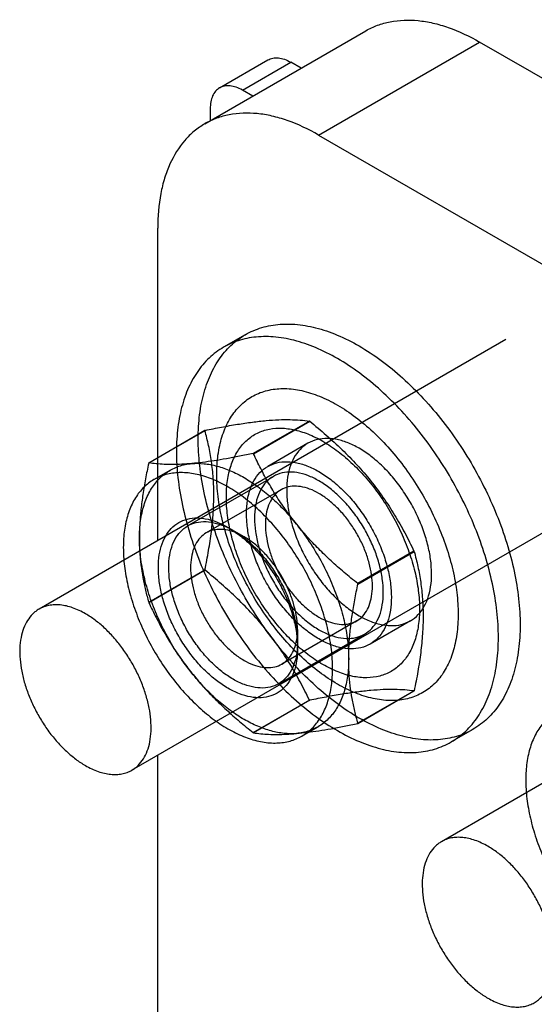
# Model space of a CAD drawing. Header units: millimetres. Extents: x 26 to 84, y 12 to 143.
# Tile 5 of 6: x 26 to 49, y 100 to 143. Entities that reach past the tile are written whole.
import ezdxf

# ---------------------------------------------------------------- set-up
doc = ezdxf.new("R2010")
doc.units = ezdxf.units.MM
doc.header["$LTSCALE"] = 10.060425
doc.layers.get('0').update_dxf_attribs({"linetype": 'CONTINUOUS'})
doc.layers.add('INTFCLR_2889', color=7, linetype='CONTINUOUS')

msp = doc.modelspace()

# ---------------------------------------------------------------- linework, layer by layer
at = {"color": 7}
for p, q in [((34.591, 138.273), (41.662, 142.355)), ((39.591, 137.777), (46.662, 141.86)), ((67.875, 129.613), (46.662, 141.86)), ((35.241, 139.848), (37.362, 141.073)), ((36.241, 139.749), (38.362, 140.974)), ((38.816, 140.712), (38.362, 140.974)), ((36.695, 139.487), (36.241, 139.749)), ((34.827, 138.932), (34.827, 138.409)), ((39.591, 137.777), (60.804, 125.53)), ((32.52, 119.981), (32.52, 133.695)), ((47.813, 128.81), (27.307, 116.971)), ((51.893, 121.743), (31.387, 109.904)), ((65.491, 118.604), (44.985, 106.765)), ((32.52, 64.214), (32.52, 110.558))]:
    msp.add_line(p, q, dxfattribs=at)
for points, knots in [([(41.662, 142.355), (41.826, 142.45), (42.174, 142.613), (42.938, 142.824), (43.773, 142.847), (44.625, 142.703), (45.549, 142.434), (46.223, 142.113), (46.662, 141.86)], [0, 0, 0, 0, 0.108114, 0.218266, 0.451164, 0.577185, 0.71055, 1, 1, 1, 1]), ([(37.362, 141.073), (37.428, 141.111), (37.58, 141.166), (37.832, 141.172), (38.1, 141.108), (38.274, 141.024), (38.362, 140.974)], [0, 0, 0, 0, 0.217774, 0.45093, 0.710224, 1, 1, 1, 1]), ([(35.241, 139.848), (35.175, 139.81), (35.051, 139.706), (34.92, 139.491), (34.842, 139.227), (34.827, 139.034), (34.827, 138.932)], [0, 0, 0, 0, 0.217773, 0.450929, 0.710223, 1, 1, 1, 1]), ([(36.241, 139.749), (36.153, 139.8), (35.979, 139.883), (35.71, 139.948), (35.458, 139.941), (35.307, 139.886), (35.241, 139.848)], [0, 0, 0, 0, 0.289776, 0.54907, 0.782226, 1, 1, 1, 1]), ([(39.591, 137.777), (39.152, 138.031), (38.478, 138.352), (37.554, 138.621), (36.702, 138.764), (35.867, 138.742), (35.103, 138.53), (34.755, 138.367), (34.591, 138.273)], [0, 0, 0, 0, 0.28945, 0.422815, 0.548836, 0.781734, 0.891886, 1, 1, 1, 1]), ([(34.591, 138.273), (34.427, 138.178), (34.112, 137.958), (33.546, 137.402), (33.11, 136.69), (32.808, 135.881), (32.579, 134.946), (32.52, 134.202), (32.52, 133.695)], [0, 0, 0, 0, 0.108113, 0.218265, 0.451163, 0.577184, 0.710549, 1, 1, 1, 1]), ([(29.347, 116.769), (29.168, 116.872), (28.893, 117.003), (28.516, 117.113), (28.248, 117.158), (27.99, 117.167), (27.745, 117.14), (27.516, 117.076), (27.374, 117.01), (27.307, 116.971)], [0, 0, 0, 0, 0.289279, 0.422545, 0.548493, 0.667893, 0.781868, 0.891952, 1, 1, 1, 1]), ([(27.307, 116.971), (27.257, 116.942), (27.159, 116.877), (26.98, 116.721), (26.786, 116.477), (26.615, 116.122), (26.504, 115.711), (26.454, 115.253), (26.467, 114.757), (26.541, 114.233), (26.675, 113.692), (26.866, 113.146), (27.11, 112.606), (27.402, 112.084), (27.735, 111.591), (28.102, 111.137), (28.497, 110.733), (28.909, 110.386), (29.2, 110.191), (29.347, 110.106)], [0, 0, 0, 0, 0.021334, 0.042897, 0.087475, 0.135255, 0.18716, 0.243602, 0.304555, 0.369647, 0.438249, 0.50954, 0.58257, 0.656307, 0.729688, 0.80167, 0.871265, 0.937616, 1, 1, 1, 1]), ([(31.387, 109.904), (31.437, 109.933), (31.534, 109.998), (31.714, 110.154), (31.908, 110.398), (32.079, 110.753), (32.19, 111.164), (32.239, 111.622), (32.227, 112.119), (32.153, 112.643), (32.019, 113.183), (31.828, 113.729), (31.584, 114.269), (31.292, 114.791), (30.959, 115.284), (30.591, 115.738), (30.197, 116.143), (29.785, 116.49), (29.493, 116.684), (29.347, 116.769)], [0, 0, 0, 0, 0.021334, 0.042897, 0.087475, 0.135255, 0.18716, 0.243602, 0.304555, 0.369647, 0.438249, 0.50954, 0.58257, 0.656307, 0.729688, 0.80167, 0.871265, 0.937616, 1, 1, 1, 1]), ([(29.347, 110.106), (29.526, 110.003), (29.801, 109.872), (30.178, 109.762), (30.446, 109.717), (30.703, 109.708), (30.948, 109.736), (31.178, 109.799), (31.32, 109.866), (31.387, 109.904)], [0, 0, 0, 0, 0.289279, 0.422545, 0.548493, 0.667893, 0.781868, 0.891952, 1, 1, 1, 1]), ([(44.985, 106.765), (44.934, 106.736), (44.837, 106.671), (44.658, 106.515), (44.464, 106.271), (44.292, 105.916), (44.181, 105.505), (44.132, 105.047), (44.145, 104.551), (44.219, 104.027), (44.353, 103.486), (44.544, 102.94), (44.788, 102.4), (45.079, 101.878), (45.413, 101.385), (45.78, 100.931), (46.174, 100.527), (46.587, 100.18), (46.878, 99.985), (47.024, 99.9)], [0, 0, 0, 0, 0.021334, 0.042897, 0.087475, 0.135255, 0.18716, 0.243602, 0.304555, 0.369647, 0.438249, 0.50954, 0.58257, 0.656307, 0.729688, 0.80167, 0.871265, 0.937616, 1, 1, 1, 1]), ([(47.024, 106.563), (46.845, 106.666), (46.57, 106.797), (46.193, 106.907), (45.926, 106.952), (45.668, 106.961), (45.423, 106.934), (45.193, 106.87), (45.051, 106.804), (44.985, 106.765)], [0, 0, 0, 0, 0.289279, 0.422545, 0.548493, 0.667893, 0.781868, 0.891952, 1, 1, 1, 1]), ([(49.064, 99.698), (49.115, 99.727), (49.212, 99.792), (49.391, 99.948), (49.585, 100.192), (49.757, 100.547), (49.868, 100.958), (49.917, 101.416), (49.904, 101.913), (49.83, 102.436), (49.696, 102.977), (49.505, 103.523), (49.261, 104.063), (48.97, 104.585), (48.636, 105.078), (48.269, 105.532), (47.875, 105.937), (47.462, 106.284), (47.171, 106.478), (47.024, 106.563)], [0, 0, 0, 0, 0.021334, 0.042897, 0.087475, 0.135255, 0.18716, 0.243602, 0.304555, 0.369647, 0.438249, 0.50954, 0.58257, 0.656307, 0.729688, 0.80167, 0.871265, 0.937616, 1, 1, 1, 1]), ([(47.024, 99.9), (47.204, 99.797), (47.479, 99.666), (47.856, 99.556), (48.123, 99.511), (48.381, 99.502), (48.626, 99.53), (48.856, 99.593), (48.998, 99.66), (49.064, 99.698)], [0, 0, 0, 0, 0.289279, 0.422545, 0.548493, 0.667893, 0.781868, 0.891952, 1, 1, 1, 1])]:
    msp.add_open_spline(points, degree=3, knots=knots, dxfattribs=at)
at = {"layer": 'INTFCLR_2889', "color": 7}
for p, q in [((36.37, 129.016), (35.415, 128.465)), ((39.183, 125.225), (36.715, 123.8)), ((36.729, 123.792), (39.197, 125.217)), ((39.19, 125.221), (39.183, 125.225)), ((39.197, 125.217), (39.19, 125.221)), ((34.594, 124.806), (32.126, 123.381)), ((32.133, 123.391), (34.6, 124.815)), ((39.12, 124.253), (37.352, 123.232)), ((32.357, 122.658), (33.064, 123.066)), ((33.835, 120.624), (37.602, 122.799)), ((37.94, 122.213), (34.652, 120.314)), ((36.314, 120.15), (35.607, 120.558)), ((43.779, 119.516), (41.311, 118.091)), ((41.318, 118.074), (43.786, 119.499)), ((43.786, 119.499), (43.779, 119.516)), ((32.126, 117.271), (34.594, 118.696)), ((34.6, 118.678), (32.133, 117.253)), ((34.594, 118.696), (34.6, 118.678)), ((41.318, 118.074), (41.311, 118.091)), ((32.126, 117.271), (32.133, 117.253)), ((41.263, 116.457), (37.975, 114.559)), ((43.62, 116.458), (41.852, 115.438)), ((37.835, 113.696), (41.602, 115.871)), ((38.664, 116.08), (38.664, 115.264)), ((41.311, 111.954), (43.779, 113.379)), ((43.786, 113.388), (41.318, 111.964)), ((36.715, 111.553), (39.183, 112.977)), ((39.197, 112.969), (36.729, 111.545)), ((39.183, 112.977), (39.19, 112.973)), ((39.19, 112.973), (39.197, 112.969)), ((38.857, 111.399), (39.564, 111.807)), ((46.37, 111.695), (45.415, 111.144))]:
    msp.add_line(p, q, dxfattribs=at)
for centre, radius, start, end in [((37.069, 123.073), 3.022, 144.783, 145.0075), ((33.471, 118.166), 6.501, 59.9266, 60.0652), ((34.604, 121.646), 3.025, 144.7829, 145.0074), ((41.31, 115.122), 3.022, 324.7854, 325.0099), ((38.863, 113.682), 2.997, 324.7837, 325.0103), ((40.534, 118.152), 7.624, 239.9415, 240.0598)]:
    msp.add_arc(centre, radius, start, end, dxfattribs=at)
for points, knots in [([(41.37, 112.191), (41.037, 112.383), (40.376, 112.82), (39.434, 113.594), (38.528, 114.492), (37.675, 115.497), (36.89, 116.591), (36.187, 117.755), (35.58, 118.967), (35.079, 120.204), (34.693, 121.445), (34.43, 122.667), (34.295, 123.847), (34.291, 124.963), (34.418, 125.995), (34.674, 126.924), (35.057, 127.735), (35.561, 128.41), (36.179, 128.935), (36.899, 129.296), (37.702, 129.484), (38.571, 129.498), (39.488, 129.339), (40.438, 129.013), (41.058, 128.7), (41.37, 128.521)], [0, 0, 0, 0, 0.045705, 0.094169, 0.144901, 0.197254, 0.250887, 0.305027, 0.358968, 0.412048, 0.463731, 0.513445, 0.560606, 0.60484, 0.645954, 0.683979, 0.719144, 0.752036, 0.783568, 0.814826, 0.846957, 0.880898, 0.917541, 0.957224, 1, 1, 1, 1]), ([(40.415, 127.969), (40.104, 128.149), (39.485, 128.461), (38.537, 128.787), (37.621, 128.946), (36.753, 128.934), (35.949, 128.747), (35.228, 128.387), (34.608, 127.861), (34.103, 127.185), (33.719, 126.373), (33.463, 125.442), (33.336, 124.409), (33.341, 123.293), (33.476, 122.114), (33.738, 120.894), (34.123, 119.655), (34.623, 118.42), (35.229, 117.21), (35.931, 116.047), (36.715, 114.953), (37.568, 113.946), (38.475, 113.046), (39.419, 112.27), (40.082, 111.832), (40.415, 111.639)], [0, 0, 0, 0, 0.042692, 0.082292, 0.11888, 0.152807, 0.184966, 0.216273, 0.247849, 0.280786, 0.316013, 0.354116, 0.395296, 0.439539, 0.486641, 0.536257, 0.587843, 0.640841, 0.694697, 0.748756, 0.802363, 0.854772, 0.905612, 0.954198, 1, 1, 1, 1]), ([(41.37, 128.521), (41.702, 128.329), (42.364, 127.891), (43.306, 127.117), (44.211, 126.219), (45.064, 125.214), (45.849, 124.12), (46.552, 122.956), (47.159, 121.744), (47.66, 120.507), (48.046, 119.266), (48.309, 118.044), (48.444, 116.864), (48.448, 115.748), (48.322, 114.717), (48.065, 113.787), (47.683, 112.976), (47.178, 112.301), (46.56, 111.776), (45.84, 111.415), (45.037, 111.227), (44.169, 111.214), (43.251, 111.372), (42.301, 111.698), (41.681, 112.011), (41.37, 112.191)], [0, 0, 0, 0, 0.045705, 0.094169, 0.144901, 0.197254, 0.250887, 0.305027, 0.358968, 0.412048, 0.463731, 0.513445, 0.560606, 0.60484, 0.645954, 0.683979, 0.719144, 0.752036, 0.783568, 0.814826, 0.846957, 0.880898, 0.917541, 0.957224, 1, 1, 1, 1]), ([(40.415, 111.639), (40.726, 111.46), (41.345, 111.148), (42.293, 110.822), (43.209, 110.663), (44.077, 110.675), (44.881, 110.862), (45.602, 111.222), (46.222, 111.747), (46.727, 112.424), (47.111, 113.236), (47.367, 114.167), (47.494, 115.2), (47.489, 116.316), (47.354, 117.495), (47.092, 118.715), (46.707, 119.953), (46.207, 121.189), (45.601, 122.399), (44.899, 123.562), (44.115, 124.656), (43.262, 125.663), (42.355, 126.562), (41.411, 127.338), (40.748, 127.777), (40.415, 127.969)], [0, 0, 0, 0, 0.042692, 0.082292, 0.11888, 0.152807, 0.184966, 0.216273, 0.247849, 0.280786, 0.316013, 0.354116, 0.395296, 0.439539, 0.486641, 0.536257, 0.587843, 0.640841, 0.694697, 0.748756, 0.802363, 0.854772, 0.905612, 0.954198, 1, 1, 1, 1]), ([(40.415, 113.681), (40.141, 113.839), (39.596, 114.204), (38.826, 114.855), (38.092, 115.615), (37.41, 116.467), (36.793, 117.392), (36.255, 118.371), (35.81, 119.381), (35.466, 120.399), (35.231, 121.404), (35.109, 122.375), (35.104, 123.29), (35.217, 124.131), (35.446, 124.878), (35.789, 125.517), (36.241, 126.03), (36.792, 126.401), (37.427, 126.617), (38.127, 126.676), (38.874, 126.578), (39.652, 126.328), (40.16, 126.075), (40.415, 125.928)], [0, 0, 0, 0, 0.050269, 0.10376, 0.15982, 0.217642, 0.276766, 0.336103, 0.394696, 0.451724, 0.506477, 0.558306, 0.606698, 0.651381, 0.692393, 0.730157, 0.765538, 0.799809, 0.83447, 0.870853, 0.910252, 0.953254, 1, 1, 1, 1]), ([(40.415, 125.928), (40.689, 125.77), (41.234, 125.405), (42.004, 124.753), (42.738, 123.994), (43.42, 123.142), (44.037, 122.217), (44.575, 121.238), (45.02, 120.228), (45.364, 119.21), (45.599, 118.205), (45.721, 117.234), (45.726, 116.318), (45.613, 115.478), (45.384, 114.73), (45.041, 114.092), (44.589, 113.579), (44.038, 113.208), (43.403, 112.992), (42.703, 112.933), (41.956, 113.031), (41.178, 113.281), (40.67, 113.533), (40.415, 113.681)], [0, 0, 0, 0, 0.050269, 0.10376, 0.15982, 0.217642, 0.276766, 0.336103, 0.394696, 0.451724, 0.506477, 0.558306, 0.606698, 0.651381, 0.692393, 0.730157, 0.765538, 0.799809, 0.83447, 0.870853, 0.910252, 0.953254, 1, 1, 1, 1]), ([(34.6, 124.815), (34.843, 124.866), (35.317, 124.96), (36.01, 125.084), (36.662, 125.181), (37.265, 125.249), (37.817, 125.287), (38.316, 125.294), (38.766, 125.274), (39.049, 125.243), (39.183, 125.225)], [0, 0, 0, 0, 0.160696, 0.313749, 0.456988, 0.588397, 0.707682, 0.815427, 0.912431, 1, 1, 1, 1]), ([(39.779, 114.538), (39.548, 114.671), (39.091, 114.98), (38.447, 115.534), (37.835, 116.182), (37.27, 116.909), (36.766, 117.698), (36.335, 118.528), (35.988, 119.381), (35.732, 120.235), (35.575, 121.07), (35.519, 121.866), (35.566, 122.605), (35.718, 123.268), (35.971, 123.842), (36.322, 124.309), (36.766, 124.655), (37.287, 124.866), (37.868, 124.937), (38.491, 124.87), (39.141, 124.669), (39.566, 124.459), (39.779, 124.336)], [0, 0, 0, 0, 0.052795, 0.109116, 0.16827, 0.229402, 0.291549, 0.353696, 0.41483, 0.473988, 0.530313, 0.583113, 0.631932, 0.676638, 0.717521, 0.755385, 0.791561, 0.827736, 0.865599, 0.906481, 0.951185, 1, 1, 1, 1]), ([(39.197, 125.217), (39.443, 125.019), (39.929, 124.614), (40.626, 123.976), (41.281, 123.305), (41.886, 122.602), (42.438, 121.868), (42.935, 121.105), (43.382, 120.32), (43.651, 119.785), (43.779, 119.516)], [0, 0, 0, 0, 0.128605, 0.256702, 0.383802, 0.509239, 0.633377, 0.756674, 0.878984, 1, 1, 1, 1]), ([(34.594, 118.696), (34.653, 118.977), (34.761, 119.536), (34.887, 120.369), (34.967, 121.181), (34.995, 121.967), (34.969, 122.723), (34.891, 123.447), (34.766, 124.14), (34.654, 124.587), (34.594, 124.806)], [0, 0, 0, 0, 0.13986, 0.276543, 0.409, 0.536171, 0.658328, 0.776134, 0.889915, 1, 1, 1, 1]), ([(41.37, 124.03), (41.202, 124.127), (40.868, 124.29), (40.356, 124.441), (39.867, 124.481), (39.415, 124.405), (39.014, 124.212), (38.682, 123.906), (38.43, 123.504), (38.263, 123.02), (38.182, 122.467), (38.186, 121.861), (38.276, 121.215), (38.447, 120.548), (38.697, 119.874), (39.018, 119.213), (39.402, 118.583), (39.838, 118), (40.316, 117.48), (40.824, 117.034), (41.186, 116.787), (41.37, 116.681)], [0, 0, 0, 0, 0.051203, 0.09798, 0.140567, 0.179821, 0.217949, 0.256598, 0.297592, 0.342258, 0.391254, 0.444685, 0.502217, 0.563196, 0.626761, 0.691907, 0.757434, 0.821604, 0.884245, 0.944046, 1, 1, 1, 1]), ([(39.779, 124.336), (40.009, 124.203), (40.466, 123.894), (41.11, 123.34), (41.722, 122.692), (42.287, 121.965), (42.791, 121.176), (43.222, 120.346), (43.569, 119.493), (43.825, 118.639), (43.983, 117.804), (44.039, 117.008), (43.991, 116.269), (43.839, 115.606), (43.586, 115.032), (43.235, 114.565), (42.791, 114.219), (42.27, 114.008), (41.689, 113.937), (41.066, 114.004), (40.416, 114.205), (39.992, 114.415), (39.779, 114.538)], [0, 0, 0, 0, 0.052795, 0.109116, 0.168271, 0.229402, 0.291549, 0.353696, 0.41483, 0.473989, 0.530313, 0.583113, 0.631933, 0.676639, 0.717522, 0.755386, 0.791561, 0.827737, 0.8656, 0.906481, 0.951185, 1, 1, 1, 1]), ([(41.37, 116.681), (41.537, 116.585), (41.871, 116.421), (42.384, 116.27), (42.872, 116.23), (43.325, 116.306), (43.725, 116.499), (44.057, 116.805), (44.309, 117.207), (44.476, 117.692), (44.557, 118.244), (44.553, 118.851), (44.463, 119.496), (44.292, 120.164), (44.042, 120.837), (43.721, 121.498), (43.337, 122.128), (42.901, 122.711), (42.424, 123.232), (41.916, 123.677), (41.553, 123.924), (41.37, 124.03)], [0, 0, 0, 0, 0.051203, 0.09798, 0.140567, 0.179821, 0.217949, 0.256598, 0.297592, 0.342258, 0.391254, 0.444685, 0.502217, 0.563196, 0.626761, 0.691907, 0.757434, 0.821604, 0.884245, 0.944046, 1, 1, 1, 1]), ([(36.715, 123.8), (36.515, 123.758), (36.123, 123.678), (35.55, 123.57), (35.008, 123.48), (34.501, 123.409), (34.173, 123.374), (34.016, 123.36)], [0, 0, 0, 0, 0.224467, 0.437979, 0.639009, 0.82661, 1, 1, 1, 1]), ([(38.612, 120.706), (38.461, 120.894), (38.169, 121.278), (37.764, 121.877), (37.389, 122.497), (37.044, 123.136), (36.831, 123.572), (36.729, 123.792)], [0, 0, 0, 0, 0.199413, 0.398895, 0.598624, 0.798971, 1, 1, 1, 1]), ([(32.126, 123.381), (32.075, 123.15), (31.982, 122.692), (31.867, 122.014), (31.782, 121.354), (31.73, 120.715), (31.718, 120.296), (31.718, 120.09)], [0, 0, 0, 0, 0.213802, 0.421239, 0.62157, 0.814555, 1, 1, 1, 1]), ([(31.718, 120.09), (31.718, 120.345), (31.748, 120.834), (31.897, 121.524), (32.146, 122.127), (32.492, 122.627), (32.929, 123.011), (33.446, 123.266), (33.823, 123.342), (34.016, 123.36)], [0, 0, 0, 0, 0.172815, 0.331703, 0.477629, 0.612972, 0.74157, 0.868697, 1, 1, 1, 1]), ([(34.016, 123.36), (33.87, 123.347), (33.59, 123.327), (33.183, 123.315), (32.807, 123.322), (32.46, 123.347), (32.239, 123.374), (32.133, 123.391)], [0, 0, 0, 0, 0.232126, 0.447073, 0.645591, 0.829276, 1, 1, 1, 1]), ([(34.016, 123.36), (34.195, 123.376), (34.57, 123.37), (35.143, 123.26), (35.734, 123.052), (36.12, 122.856), (36.314, 122.744)], [0, 0, 0, 0, 0.223351, 0.463304, 0.721898, 1, 1, 1, 1]), ([(39.602, 115.661), (39.42, 115.766), (39.059, 116.011), (38.552, 116.455), (38.074, 116.975), (37.636, 117.56), (37.25, 118.193), (36.927, 118.858), (36.677, 119.536), (36.506, 120.206), (36.418, 120.853), (36.415, 121.458), (36.498, 122.008), (36.666, 122.489), (36.917, 122.888), (37.247, 123.191), (37.645, 123.384), (38.096, 123.46), (38.584, 123.422), (39.098, 123.271), (39.433, 123.107), (39.602, 123.009)], [0, 0, 0, 0, 0.055599, 0.115211, 0.177857, 0.24222, 0.308107, 0.373692, 0.437657, 0.498895, 0.556497, 0.609833, 0.658613, 0.702986, 0.743677, 0.78206, 0.819977, 0.85909, 0.901626, 0.948496, 1, 1, 1, 1]), ([(35.607, 122.336), (35.386, 122.463), (34.947, 122.681), (34.274, 122.898), (33.628, 122.983), (33.022, 122.934), (32.471, 122.747), (31.992, 122.427), (31.6, 121.983), (31.302, 121.43), (31.103, 120.783), (31.005, 120.054), (31.008, 119.261), (31.113, 118.419), (31.316, 117.548), (31.614, 116.666), (31.999, 115.791), (32.464, 114.943), (32.998, 114.142), (33.589, 113.402), (34.227, 112.742), (34.896, 112.176), (35.369, 111.859), (35.607, 111.721)], [0, 0, 0, 0, 0.046611, 0.089503, 0.128855, 0.165219, 0.199897, 0.234208, 0.269592, 0.307326, 0.348315, 0.393, 0.441401, 0.493237, 0.548, 0.605029, 0.663566, 0.722791, 0.781837, 0.83975, 0.896011, 0.949662, 1, 1, 1, 1]), ([(36.314, 122.744), (36.521, 122.624), (36.932, 122.354), (37.52, 121.877), (38.087, 121.325), (38.441, 120.919), (38.612, 120.706)], [0, 0, 0, 0, 0.232092, 0.477464, 0.734337, 1, 1, 1, 1]), ([(42.43, 117.702), (42.43, 117.9), (42.398, 118.31), (42.269, 118.932), (42.06, 119.565), (41.778, 120.191), (41.431, 120.792), (41.03, 121.349), (40.586, 121.846), (40.112, 122.269), (39.623, 122.605), (39.132, 122.844), (38.653, 122.977), (38.197, 123), (37.78, 122.908), (37.419, 122.699), (37.13, 122.384), (36.922, 121.978), (36.798, 121.496), (36.773, 121.149), (36.773, 120.968)], [0, 0, 0, 0, 0.058915, 0.122087, 0.188524, 0.257009, 0.32619, 0.394675, 0.461113, 0.524283, 0.583191, 0.637188, 0.686118, 0.730492, 0.771622, 0.811564, 0.852694, 0.897067, 0.945997, 1, 1, 1, 1]), ([(39.602, 123.009), (39.784, 122.904), (40.145, 122.658), (40.652, 122.215), (41.13, 121.694), (41.568, 121.11), (41.953, 120.477), (42.277, 119.812), (42.527, 119.134), (42.698, 118.464), (42.786, 117.817), (42.789, 117.212), (42.706, 116.662), (42.538, 116.181), (42.287, 115.782), (41.957, 115.479), (41.559, 115.286), (41.108, 115.21), (40.62, 115.248), (40.106, 115.399), (39.77, 115.563), (39.602, 115.661)], [0, 0, 0, 0, 0.055599, 0.115211, 0.177857, 0.24222, 0.308107, 0.373692, 0.437657, 0.498895, 0.556497, 0.609833, 0.658613, 0.702986, 0.743677, 0.78206, 0.819977, 0.85909, 0.901626, 0.948496, 1, 1, 1, 1]), ([(35.607, 111.721), (35.827, 111.594), (36.266, 111.375), (36.939, 111.159), (37.585, 111.074), (38.191, 111.123), (38.742, 111.31), (39.221, 111.63), (39.613, 112.074), (39.911, 112.627), (40.11, 113.274), (40.209, 114.002), (40.205, 114.796), (40.101, 115.637), (39.897, 116.509), (39.599, 117.391), (39.214, 118.266), (38.75, 119.113), (38.216, 119.915), (37.624, 120.654), (36.987, 121.315), (36.318, 121.881), (35.845, 122.198), (35.607, 122.336)], [0, 0, 0, 0, 0.046611, 0.089503, 0.128855, 0.165219, 0.199897, 0.234208, 0.269592, 0.307326, 0.348315, 0.393, 0.441401, 0.493237, 0.548, 0.605029, 0.663566, 0.722791, 0.781837, 0.83975, 0.896011, 0.949662, 1, 1, 1, 1]), ([(39.602, 122.048), (39.471, 122.123), (39.212, 122.25), (38.813, 122.361), (38.435, 122.38), (38.089, 122.303), (37.789, 122.13), (37.548, 121.867), (37.375, 121.529), (37.272, 121.127), (37.24, 120.675), (37.279, 120.185), (37.386, 119.67), (37.559, 119.145), (37.793, 118.626), (38.08, 118.128), (38.413, 117.665), (38.781, 117.252), (39.176, 116.899), (39.459, 116.704), (39.602, 116.622)], [0, 0, 0, 0, 0.053936, 0.102901, 0.147299, 0.188233, 0.2283, 0.269628, 0.314162, 0.363165, 0.41712, 0.475893, 0.538884, 0.605164, 0.673585, 0.742707, 0.810771, 0.877346, 0.940811, 1, 1, 1, 1]), ([(39.602, 116.622), (39.732, 116.546), (39.992, 116.42), (40.39, 116.309), (40.768, 116.29), (41.115, 116.367), (41.415, 116.54), (41.656, 116.803), (41.829, 117.141), (41.931, 117.542), (41.963, 117.995), (41.925, 118.485), (41.817, 119), (41.644, 119.525), (41.41, 120.044), (41.123, 120.542), (40.791, 121.005), (40.422, 121.418), (40.028, 121.771), (39.745, 121.966), (39.602, 122.048)], [0, 0, 0, 0, 0.053936, 0.102901, 0.147299, 0.188233, 0.2283, 0.269628, 0.314162, 0.363165, 0.41712, 0.475893, 0.538884, 0.605164, 0.673585, 0.742707, 0.810771, 0.877346, 0.940811, 1, 1, 1, 1]), ([(35.607, 113.499), (35.432, 113.6), (35.085, 113.836), (34.598, 114.262), (34.139, 114.762), (33.718, 115.323), (33.348, 115.931), (33.037, 116.57), (32.797, 117.221), (32.632, 117.865), (32.548, 118.486), (32.545, 119.068), (32.625, 119.596), (32.786, 120.058), (33.027, 120.442), (33.344, 120.733), (33.726, 120.918), (34.159, 120.992), (34.629, 120.954), (35.122, 120.809), (35.445, 120.652), (35.607, 120.558)], [0, 0, 0, 0, 0.055603, 0.115215, 0.177872, 0.242234, 0.30808, 0.373664, 0.43763, 0.498867, 0.556465, 0.609799, 0.658578, 0.702954, 0.743652, 0.78204, 0.819944, 0.859065, 0.901617, 0.948494, 1, 1, 1, 1]), ([(33.007, 118.793), (33.007, 118.975), (33.031, 119.321), (33.155, 119.804), (33.363, 120.209), (33.652, 120.524), (34.013, 120.733), (34.43, 120.826), (34.886, 120.803), (35.366, 120.669), (35.857, 120.43), (36.346, 120.094), (36.819, 119.672), (37.263, 119.174), (37.664, 118.617), (38.011, 118.016), (38.293, 117.39), (38.502, 116.757), (38.631, 116.136), (38.664, 115.725), (38.664, 115.527)], [0, 0, 0, 0, 0.054003, 0.102933, 0.147306, 0.188436, 0.228378, 0.269508, 0.313882, 0.362812, 0.416809, 0.475717, 0.538887, 0.605325, 0.67381, 0.742991, 0.811476, 0.877913, 0.941085, 1, 1, 1, 1]), ([(36.773, 120.968), (36.773, 120.77), (36.805, 120.36), (36.935, 119.738), (37.144, 119.105), (37.426, 118.479), (37.773, 117.878), (38.174, 117.321), (38.618, 116.824), (39.091, 116.401), (39.58, 116.065), (40.071, 115.826), (40.551, 115.693), (41.007, 115.67), (41.424, 115.762), (41.785, 115.971), (42.074, 116.286), (42.282, 116.692), (42.406, 117.174), (42.43, 117.521), (42.43, 117.702)], [0, 0, 0, 0, 0.058915, 0.122087, 0.188524, 0.257009, 0.32619, 0.394675, 0.461113, 0.524283, 0.583191, 0.637188, 0.686118, 0.730492, 0.771622, 0.811564, 0.852694, 0.897067, 0.945997, 1, 1, 1, 1]), ([(38.612, 120.706), (38.812, 120.457), (39.193, 119.936), (39.694, 119.109), (40.122, 118.245), (40.465, 117.363), (40.717, 116.483), (40.872, 115.623), (40.91, 115.057), (40.91, 114.783)], [0, 0, 0, 0, 0.14853, 0.298688, 0.448367, 0.595376, 0.737447, 0.872774, 1, 1, 1, 1]), ([(41.311, 118.091), (41.108, 118.252), (40.709, 118.577), (40.134, 119.083), (39.591, 119.605), (39.082, 120.143), (38.764, 120.517), (38.612, 120.706)], [0, 0, 0, 0, 0.206452, 0.409809, 0.609798, 0.806526, 1, 1, 1, 1]), ([(36.314, 120.15), (36.183, 120.225), (35.923, 120.351), (35.525, 120.463), (35.146, 120.482), (34.8, 120.404), (34.5, 120.231), (34.26, 119.969), (34.087, 119.632), (33.985, 119.231), (33.952, 118.779), (33.991, 118.289), (34.098, 117.773), (34.271, 117.247), (34.505, 116.727), (34.794, 116.228), (35.127, 115.764), (35.496, 115.351), (35.889, 114.999), (36.171, 114.806), (36.314, 114.723)], [0, 0, 0, 0, 0.054024, 0.102978, 0.147373, 0.188521, 0.228477, 0.269614, 0.31398, 0.362874, 0.416808, 0.475642, 0.538749, 0.605154, 0.673637, 0.742843, 0.811367, 0.877849, 0.941059, 1, 1, 1, 1]), ([(35.607, 120.558), (35.782, 120.457), (36.129, 120.221), (36.615, 119.795), (37.075, 119.295), (37.495, 118.734), (37.866, 118.126), (38.176, 117.487), (38.417, 116.836), (38.581, 116.192), (38.666, 115.571), (38.668, 114.989), (38.589, 114.46), (38.428, 113.998), (38.187, 113.615), (37.869, 113.324), (37.487, 113.139), (37.054, 113.065), (36.585, 113.102), (36.091, 113.247), (35.769, 113.405), (35.607, 113.499)], [0, 0, 0, 0, 0.055603, 0.115215, 0.177872, 0.242234, 0.30808, 0.373664, 0.43763, 0.498867, 0.556465, 0.609799, 0.658578, 0.702954, 0.743652, 0.78204, 0.819944, 0.859065, 0.901617, 0.948494, 1, 1, 1, 1]), ([(36.314, 114.723), (36.444, 114.648), (36.704, 114.522), (37.103, 114.411), (37.481, 114.392), (37.828, 114.469), (38.128, 114.642), (38.368, 114.904), (38.54, 115.241), (38.643, 115.642), (38.675, 116.094), (38.637, 116.585), (38.53, 117.1), (38.356, 117.626), (38.122, 118.146), (37.834, 118.646), (37.501, 119.109), (37.132, 119.523), (36.738, 119.874), (36.456, 120.068), (36.314, 120.15)], [0, 0, 0, 0, 0.054024, 0.102979, 0.147374, 0.188521, 0.228477, 0.269615, 0.31398, 0.362875, 0.416808, 0.475642, 0.538749, 0.605154, 0.673637, 0.742842, 0.811367, 0.877849, 0.941059, 1, 1, 1, 1]), ([(34.016, 114.167), (33.815, 114.417), (33.435, 114.937), (32.933, 115.764), (32.506, 116.628), (32.162, 117.51), (31.911, 118.39), (31.755, 119.25), (31.718, 119.816), (31.718, 120.09)], [0, 0, 0, 0, 0.148489, 0.298749, 0.448459, 0.595354, 0.737366, 0.87272, 1, 1, 1, 1]), ([(31.718, 120.09), (31.718, 119.891), (31.729, 119.499), (31.78, 118.918), (31.864, 118.354), (31.979, 117.805), (32.074, 117.447), (32.126, 117.271)], [0, 0, 0, 0, 0.208556, 0.412168, 0.611378, 0.807088, 1, 1, 1, 1]), ([(43.786, 119.499), (43.847, 119.28), (43.958, 118.833), (44.083, 118.14), (44.161, 117.416), (44.188, 116.66), (44.159, 115.874), (44.08, 115.062), (43.954, 114.229), (43.845, 113.67), (43.786, 113.388)], [0, 0, 0, 0, 0.11007, 0.22378, 0.34167, 0.463851, 0.590995, 0.723356, 0.860121, 1, 1, 1, 1]), ([(38.664, 115.527), (38.664, 115.346), (38.639, 114.999), (38.515, 114.517), (38.307, 114.111), (38.018, 113.796), (37.657, 113.588), (37.24, 113.495), (36.784, 113.518), (36.305, 113.652), (35.814, 113.89), (35.324, 114.226), (34.851, 114.649), (34.407, 115.146), (34.006, 115.704), (33.659, 116.304), (33.377, 116.93), (33.168, 117.564), (33.039, 118.185), (33.007, 118.595), (33.007, 118.793)], [0, 0, 0, 0, 0.054003, 0.102933, 0.147306, 0.188436, 0.228378, 0.269508, 0.313882, 0.362812, 0.416809, 0.475717, 0.538887, 0.605325, 0.67381, 0.742991, 0.811476, 0.877913, 0.941085, 1, 1, 1, 1]), ([(39.183, 112.977), (39.055, 113.246), (38.786, 113.781), (38.339, 114.565), (37.842, 115.328), (37.29, 116.063), (36.685, 116.766), (36.03, 117.437), (35.333, 118.075), (34.847, 118.48), (34.6, 118.678)], [0, 0, 0, 0, 0.120969, 0.243184, 0.366559, 0.490719, 0.616132, 0.743153, 0.871349, 1, 1, 1, 1]), ([(40.91, 114.783), (40.91, 114.988), (40.922, 115.408), (40.975, 116.047), (41.06, 116.707), (41.175, 117.385), (41.268, 117.843), (41.318, 118.074)], [0, 0, 0, 0, 0.185432, 0.378433, 0.578788, 0.786233, 1, 1, 1, 1]), ([(32.133, 117.253), (32.235, 117.033), (32.447, 116.597), (32.793, 115.958), (33.167, 115.338), (33.573, 114.739), (33.865, 114.355), (34.016, 114.167)], [0, 0, 0, 0, 0.201071, 0.401415, 0.60112, 0.800583, 1, 1, 1, 1]), ([(40.91, 114.783), (40.91, 114.529), (40.88, 114.039), (40.731, 113.349), (40.482, 112.746), (40.136, 112.246), (39.699, 111.862), (39.182, 111.607), (38.804, 111.531), (38.612, 111.514)], [0, 0, 0, 0, 0.172884, 0.331792, 0.477651, 0.612892, 0.741519, 0.868733, 1, 1, 1, 1]), ([(41.318, 111.964), (41.267, 112.14), (41.172, 112.498), (41.057, 113.047), (40.972, 113.611), (40.921, 114.192), (40.91, 114.584), (40.91, 114.783)], [0, 0, 0, 0, 0.192946, 0.388649, 0.587835, 0.791431, 1, 1, 1, 1]), ([(34.016, 114.167), (34.168, 113.978), (34.485, 113.604), (34.995, 113.066), (35.538, 112.544), (36.113, 112.038), (36.512, 111.713), (36.715, 111.553)], [0, 0, 0, 0, 0.19351, 0.390277, 0.590292, 0.793636, 1, 1, 1, 1]), ([(36.314, 112.129), (36.107, 112.249), (35.695, 112.519), (35.108, 112.996), (34.54, 113.548), (34.187, 113.954), (34.016, 114.167)], [0, 0, 0, 0, 0.232092, 0.477464, 0.734337, 1, 1, 1, 1]), ([(43.779, 113.379), (43.646, 113.397), (43.363, 113.428), (42.912, 113.448), (42.413, 113.441), (41.861, 113.403), (41.258, 113.335), (40.606, 113.238), (39.913, 113.114), (39.439, 113.02), (39.197, 112.969)], [0, 0, 0, 0, 0.087576, 0.184539, 0.292377, 0.411696, 0.543078, 0.686202, 0.839321, 1, 1, 1, 1]), ([(53.284, 112.13), (53.064, 112.257), (52.625, 112.475), (51.952, 112.692), (51.306, 112.777), (50.7, 112.728), (50.149, 112.541), (49.67, 112.221), (49.278, 111.777), (48.98, 111.224), (48.781, 110.577), (48.682, 109.848), (48.686, 109.055), (48.79, 108.213), (48.994, 107.342), (49.292, 106.459), (49.677, 105.585), (50.142, 104.737), (50.675, 103.936), (51.267, 103.196), (51.904, 102.536), (52.573, 101.97), (53.046, 101.653), (53.284, 101.515)], [0, 0, 0, 0, 0.046611, 0.089503, 0.128855, 0.165219, 0.199897, 0.234208, 0.269592, 0.307326, 0.348315, 0.393, 0.441401, 0.493237, 0.548, 0.605029, 0.663566, 0.722791, 0.781837, 0.83975, 0.896011, 0.949662, 1, 1, 1, 1]), ([(38.612, 111.514), (38.433, 111.498), (38.058, 111.503), (37.485, 111.613), (36.894, 111.822), (36.508, 112.017), (36.314, 112.129)], [0, 0, 0, 0, 0.22335, 0.463304, 0.721898, 1, 1, 1, 1]), ([(38.612, 111.514), (38.769, 111.528), (39.097, 111.563), (39.605, 111.634), (40.147, 111.724), (40.72, 111.832), (41.111, 111.912), (41.311, 111.954)], [0, 0, 0, 0, 0.173371, 0.360984, 0.562039, 0.775568, 1, 1, 1, 1]), ([(36.729, 111.545), (36.835, 111.528), (37.056, 111.501), (37.404, 111.476), (37.779, 111.469), (38.186, 111.481), (38.466, 111.501), (38.612, 111.514)], [0, 0, 0, 0, 0.170713, 0.354367, 0.552856, 0.767806, 1, 1, 1, 1])]:
    msp.add_open_spline(points, degree=3, knots=knots, dxfattribs=at)

doc.saveas('drawing.dxf')
